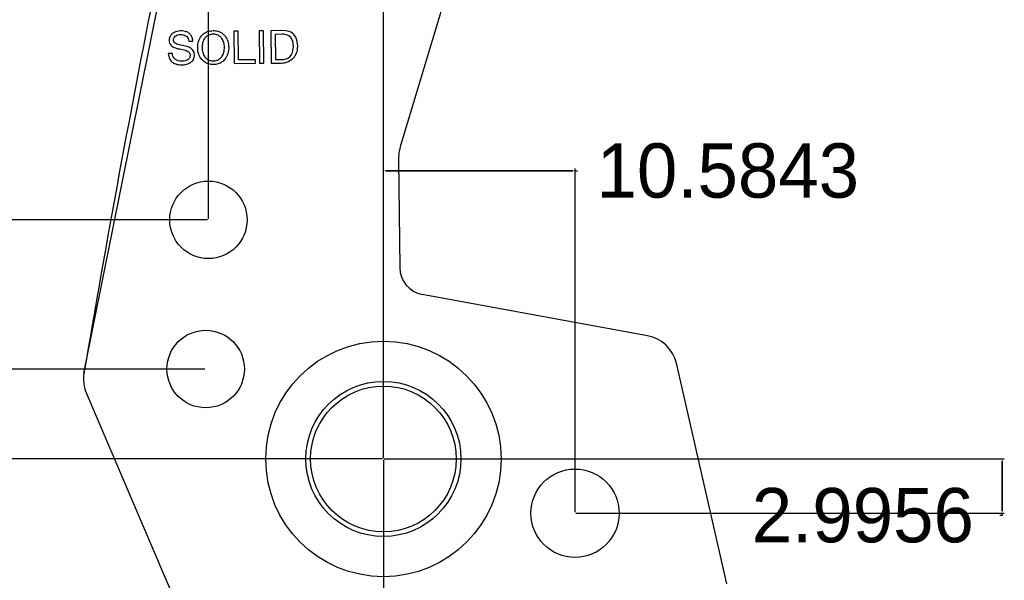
# Model space of a CAD drawing. Header units: inches. Extents: x -122 to 123, y -201 to 75.
# Tile 8 of 191: x 34 to 88, y -78 to -47. Entities that reach past the tile are written whole.
import ezdxf

# ---------------------------------------------------------------- set-up
doc = ezdxf.new("R2010")
doc.units = ezdxf.units.IN
doc.header["$MEASUREMENT"] = 0
doc.header["$PDSIZE"] = -1
doc.dimstyles.get("Standard").update_dxf_attribs({"dimtxt": 0.18, "dimasz": 0.18, "dimexe": 0.18, "dimexo": 0.0625, "dimgap": 0.09, "dimtad": 0, "dimtih": 1, "dimtoh": 1, "dimdec": 4, "dimzin": 0, "dimdsep": 46, "dimtxsty": 'Standard', "dimcen": 0.09, "dimadec": 0, "dimazin": 0, "dimtfac": 1, "dimtdec": 4, "dimtofl": 0, "dimtmove": 0, "dimatfit": 3, "dimfxl": 1, "dimtolj": 1, "dimtzin": 0, "dimarcsym": 0})

# ---------------------------------------------------------------- blocks, each defined once
blk = doc.blocks.new('*D142')
at = {"color": 0, "lineweight": -2}
for p, q in [((53.748, -70.902), (87.995, -70.902)), ((87.87, -71.032), (87.87, -73.767)), ((87.87, -73.767), (87.87, -71.032)), ((64.332, -73.897), (87.995, -73.897)), ((87.87, -73.897), (87.87, -74.027)), ((87.87, -74.027), (87.74, -74.027))]:
    blk.add_line(p, q, dxfattribs=at)
at = {"color": 0}
for points in [[(87.892, -71.032), (87.849, -71.032), (87.87, -70.902)], [(87.849, -73.767), (87.892, -73.767), (87.87, -73.897)]]:
    blk.add_solid(points, dxfattribs=at)
at = {"layer": 'Defpoints', "color": 0}
for p in [(53.698, -70.902), (64.282, -73.897), (87.87, -73.897), (87.87, -73.897)]:
    blk.add_point(p, dxfattribs=at)
at = {"color": 0, "insert": (80.18, -74.027), "char_height": 3, "attachment_point": 5}
blk.add_mtext('\\A1;2.9956', dxfattribs=at)
blk = doc.blocks.new('*D143')
at = {"color": 0, "lineweight": -2}
for p, q in [((53.698, -70.852), (53.698, -54.877)), ((64.282, -73.847), (64.282, -54.877)), ((53.828, -55.002), (64.152, -55.002)), ((64.152, -55.002), (53.828, -55.002)), ((64.282, -55.002), (64.412, -55.002))]:
    blk.add_line(p, q, dxfattribs=at)
at = {"color": 0}
for points in [[(53.828, -54.98), (53.828, -55.023), (53.698, -55.002)], [(64.152, -55.023), (64.152, -54.98), (64.282, -55.002)]]:
    blk.add_solid(points, dxfattribs=at)
at = {"layer": 'Defpoints', "color": 0}
for p in [(64.282, -55.002), (64.282, -55.002), (53.698, -70.902), (64.282, -73.897)]:
    blk.add_point(p, dxfattribs=at)
at = {"color": 0, "insert": (72.722, -55.002), "char_height": 3, "attachment_point": 5}
blk.add_mtext('\\A1;10.5843', dxfattribs=at)
blk = doc.blocks.new('*D144')
at = {"color": 0, "lineweight": -2}
for p, q in [((53.698, -70.952), (53.698, -95.506)), ((48.594, -82.693), (48.594, -95.506)), ((48.594, -95.381), (48.464, -95.381)), ((53.568, -95.381), (48.724, -95.381)), ((48.724, -95.381), (53.568, -95.381))]:
    blk.add_line(p, q, dxfattribs=at)
at = {"color": 0}
for points in [[(48.724, -95.359), (48.724, -95.402), (48.594, -95.381)], [(53.568, -95.402), (53.568, -95.359), (53.698, -95.381)]]:
    blk.add_solid(points, dxfattribs=at)
at = {"layer": 'Defpoints', "color": 0}
for p in [(53.698, -70.902), (48.594, -82.643), (48.594, -95.381), (48.594, -95.381)]:
    blk.add_point(p, dxfattribs=at)
at = {"color": 0, "insert": (41.654, -95.381), "char_height": 3, "attachment_point": 5}
blk.add_mtext('\\A1;5.1036', dxfattribs=at)
blk = doc.blocks.new('*D145')
at = {"color": 0, "lineweight": -2}
for p, q in [((53.648, -70.902), (11.482, -70.902)), ((11.607, -71.032), (11.607, -75.212)), ((11.607, -82.513), (11.607, -78.332)), ((48.544, -82.643), (11.482, -82.643))]:
    blk.add_line(p, q, dxfattribs=at)
at = {"color": 0}
for points in [[(11.628, -71.032), (11.585, -71.032), (11.607, -70.902)], [(11.585, -82.513), (11.628, -82.513), (11.607, -82.643)]]:
    blk.add_solid(points, dxfattribs=at)
at = {"layer": 'Defpoints', "color": 0}
for p in [(53.698, -70.902), (11.607, -82.643), (11.607, -82.643), (48.594, -82.643)]:
    blk.add_point(p, dxfattribs=at)
at = {"color": 0, "insert": (11.607, -76.772), "char_height": 3, "attachment_point": 5}
blk.add_mtext('\\A1;11.7410', dxfattribs=at)
blk = doc.blocks.new('*D146')
at = {"color": 0, "lineweight": -2}
for p, q in [((43.831, -65.94), (23.968, -65.94)), ((24.093, -66.07), (24.093, -66.861)), ((24.093, -70.772), (24.093, -69.981)), ((53.648, -70.902), (23.968, -70.902))]:
    blk.add_line(p, q, dxfattribs=at)
at = {"color": 0}
for points in [[(24.114, -66.07), (24.071, -66.07), (24.093, -65.94)], [(24.071, -70.772), (24.114, -70.772), (24.093, -70.902)]]:
    blk.add_solid(points, dxfattribs=at)
at = {"layer": 'Defpoints', "color": 0}
for p in [(24.093, -65.94), (24.093, -65.94), (43.881, -65.94), (53.698, -70.902)]:
    blk.add_point(p, dxfattribs=at)
at = {"color": 0, "insert": (24.093, -68.421), "char_height": 3, "attachment_point": 5}
blk.add_mtext('\\A1;4.9621', dxfattribs=at)
blk = doc.blocks.new('*D147')
at = {"color": 0, "lineweight": -2}
for p, q in [((43.979, -57.702), (11.218, -57.702)), ((11.343, -57.832), (11.343, -60.261)), ((11.343, -65.81), (11.343, -63.381)), ((43.831, -65.94), (11.218, -65.94))]:
    blk.add_line(p, q, dxfattribs=at)
at = {"color": 0}
for points in [[(11.364, -57.832), (11.321, -57.832), (11.343, -57.702)], [(11.321, -65.81), (11.364, -65.81), (11.343, -65.94)]]:
    blk.add_solid(points, dxfattribs=at)
at = {"layer": 'Defpoints', "color": 0}
for p in [(11.343, -57.702), (11.343, -57.702), (44.029, -57.702), (43.881, -65.94)]:
    blk.add_point(p, dxfattribs=at)
at = {"color": 0, "insert": (11.343, -61.821), "char_height": 3, "attachment_point": 5}
blk.add_mtext('\\A1;8.2373', dxfattribs=at)
blk = doc.blocks.new('*D148')
at = {"color": 0, "lineweight": -2}
for p, q in [((44.029, -21.414), (43.899, -21.414)), ((44.029, -57.652), (44.029, -21.289)), ((53.568, -21.414), (44.159, -21.414)), ((44.159, -21.414), (53.568, -21.414)), ((53.698, -70.852), (53.698, -21.289))]:
    blk.add_line(p, q, dxfattribs=at)
at = {"color": 0}
for points in [[(44.159, -21.393), (44.159, -21.436), (44.029, -21.414)], [(53.568, -21.436), (53.568, -21.393), (53.698, -21.414)]]:
    blk.add_solid(points, dxfattribs=at)
at = {"layer": 'Defpoints', "color": 0}
for p in [(44.029, -21.414), (44.029, -21.414), (44.029, -57.702), (53.698, -70.902)]:
    blk.add_point(p, dxfattribs=at)
at = {"color": 0, "insert": (36.839, -21.414), "char_height": 3, "attachment_point": 5}
blk.add_mtext('\\A1;9.6691', dxfattribs=at)
blk = doc.blocks.new('*D152')
at = {"color": 0, "lineweight": -2}
for p, q in [((30.115, -27.498), (30.115, -4.015)), ((46.038, -22.082), (49.291, -5.926))]:
    blk.add_line(p, q, dxfattribs=at)
for start, end in [(89.37201, 89.92322), (78.69071, 79.19673)]:
    blk.add_arc((30.115, -101.149), 97.01, start, end, dxfattribs=at)
at = {"color": 0}
for points in [[(30.245, -4.118), (30.245, -4.161), (30.115, -4.14)], [(49.135, -6.044), (49.143, -6.002), (49.266, -6.049)]]:
    blk.add_solid(points, dxfattribs=at)
at = {"layer": 'Defpoints', "color": 0}
for p in [(42.929, -4.99), (46.028, -22.131), (30.115, -27.548), (30.115, -52.118), (37.158, -66.176)]:
    blk.add_point(p, dxfattribs=at)
at = {"color": 0, "insert": (39.738, -4.618), "char_height": 3, "attachment_point": 5}
blk.add_mtext('\\A1;11.3861%%d', dxfattribs=at)

msp = doc.modelspace()

# ---------------------------------------------------------------- linework, layer by layer
msp.add_line((37.15769, -66.17626), (46.02765, -22.13091))
at = {"color": 7, "linetype": 'Continuous', "lineweight": 25}
for p, q in [((57.30445, -44.74932), (54.65377, -53.55428)), ((57.30445, -44.74932), (54.65377, -53.55428)), ((45.67354, -47.28564), (45.43532, -47.28814)), ((45.67354, -47.28564), (45.43532, -47.28814)), ((45.43532, -47.28814), (45.45405, -49.07671)), ((45.43532, -47.28814), (45.45405, -49.07671)), ((45.69017, -48.87372), (45.67354, -47.28564)), ((45.69017, -48.87372), (45.67354, -47.28564)), ((47.07682, -47.27103), (46.83895, -47.27352)), ((47.07682, -47.27103), (46.83895, -47.27352)), ((46.83895, -47.27352), (46.85768, -49.06212)), ((46.83895, -47.27352), (46.85768, -49.06212)), ((47.09555, -49.05963), (47.07682, -47.27103)), ((47.09555, -49.05963), (47.07682, -47.27103)), ((48.01808, -47.26118), (47.47797, -47.26682)), ((48.01808, -47.26118), (47.47797, -47.26682)), ((47.47797, -47.26682), (47.49671, -49.05543)), ((47.47797, -47.26682), (47.49671, -49.05543)), ((48.30236, -47.27363), (48.01808, -47.26118)), ((48.30236, -47.27363), (48.01808, -47.26118)), ((42.94669, -47.83788), (43.17216, -47.83552)), ((42.94669, -47.83788), (43.17216, -47.83552)), ((48.11893, -47.46033), (47.71829, -47.46453)), ((48.11893, -47.46033), (47.71829, -47.46453)), ((47.71829, -47.46453), (47.73282, -48.85244)), ((47.71829, -47.46453), (47.73282, -48.85244)), ((48.20869, -47.46331), (48.11893, -47.46033)), ((48.20869, -47.46331), (48.11893, -47.46033)), ((42.04191, -48.52383), (41.81644, -48.5262)), ((42.04191, -48.52383), (41.81644, -48.5262)), ((46.637, -48.86381), (45.69017, -48.87372)), ((46.637, -48.86381), (45.69017, -48.87372)), ((46.6391, -49.0643), (46.637, -48.86381)), ((46.6391, -49.0643), (46.637, -48.86381)), ((47.73282, -48.85244), (47.99655, -48.84968)), ((47.73282, -48.85244), (47.99655, -48.84968)), ((45.45405, -49.07671), (46.6391, -49.0643)), ((45.45405, -49.07671), (46.6391, -49.0643)), ((46.85768, -49.06212), (47.09555, -49.05963)), ((46.85768, -49.06212), (47.09555, -49.05963)), ((47.49671, -49.05543), (48.05793, -49.04955)), ((47.49671, -49.05543), (48.05793, -49.04955)), ((54.53317, -54.39602), (54.59536, -60.3354)), ((54.53317, -54.39602), (54.59536, -60.3354)), ((68.29011, -64.10268), (55.84417, -61.81841)), ((68.29011, -64.10268), (55.84417, -61.81841)), ((72.67224, -77.79903), (69.87841, -65.62255)), ((72.67224, -77.79903), (69.87841, -65.62255)), ((37.29145, -67.29525), (44.59613, -84.354)), ((37.29145, -67.29525), (44.59613, -84.354))]:
    msp.add_line(p, q, dxfattribs=at)
for centre, radius in [((44.02888, -57.70235), 2.1381), ((44.02888, -57.70235), 2.1381), ((43.88076, -65.93969), 2.1381), ((43.88076, -65.93969), 2.1381), ((53.69796, -70.90182), 6.5), ((53.69796, -70.90182), 6.5), ((53.69796, -70.90182), 4.28233), ((53.69796, -70.90182), 4.28233), ((53.69796, -70.90182), 4.02286), ((53.69796, -70.90182), 4.02286), ((64.28222, -73.89739), 2.4381), ((64.28222, -73.89739), 2.4381)]:
    msp.add_circle(centre, radius, dxfattribs=at)
for centre, radius, start, end in [((727.46263, -182.27576), 700, 166.77484113, 170.45301072), ((727.46263, -182.27576), 700, 166.77484113, 170.45301072), ((48.27358, -47.93056), 0.65756, 18.448562, 87.492254), ((48.27358, -47.93056), 0.65756, 18.448562, 87.492254), ((48.20308, -47.95764), 0.49436, 22.047351, 89.349984), ((48.20308, -47.95764), 0.49436, 22.047351, 89.349984), ((47.7074, -48.11897), 1.01501, 358.92398, 19.984668), ((47.7074, -48.11897), 1.01501, 358.92398, 19.984668), ((47.70264, -48.12102), 1.25942, 354.124626, 18.448562), ((47.70264, -48.12102), 1.25943, 354.122751, 18.448562), ((47.80395, -48.17448), 0.91901, 333.70119, 2.272575), ((47.80395, -48.17448), 0.91901, 333.70119, 2.272575), ((48.12337, -48.18969), 0.83426, 311.164581, 355.858259), ((48.12337, -48.18969), 0.83426, 311.164581, 355.855427), ((48.04317, -47.00301), 1.84726, 268.553836, 275.834595), ((48.04317, -47.00301), 1.84726, 268.553836, 275.834595), ((48.06266, -48.13151), 0.91805, 269.704529, 311.626896), ((48.06266, -48.13151), 0.91805, 269.704529, 311.626896), ((48.17844, -48.32669), 0.51669, 275.834595, 330.43252), ((48.17844, -48.32669), 0.51669, 275.834595, 330.43252), ((56.11928, -60.31945), 1.524, 180.599955, 259.599955), ((56.11928, -60.31945), 1.524, 180.599955, 259.599955), ((67.92907, -66.06982), 2, 12.922542, 79.599863), ((67.92907, -66.06982), 2, 12.922542, 79.599863), ((39.12999, -66.50798), 2, 170.453011, 203.180939), ((39.12999, -66.50798), 2, 170.453011, 203.180939)]:
    msp.add_arc(centre, radius, start, end, dxfattribs=at)
for points, knots in [([(43.17216, -47.83552), (43.1644, -47.7683), (43.14988, -47.64269), (43.05923, -47.48019), (42.92616, -47.36582), (42.70085, -47.27506), (42.39453, -47.26172), (42.10166, -47.35646), (41.9356, -47.51869), (41.86568, -47.68242), (41.85666, -47.85473), (41.91773, -48.05913), (42.14271, -48.21216), (42.33852, -48.25251), (42.44273, -48.27399)], [0, 0, 0, 0, 0.07411221, 0.13850794, 0.20009337, 0.26436048, 0.40329891, 0.53064568, 0.59129078, 0.6541435, 0.72252975, 0.7784945, 0.88210196, 1, 1, 1, 1]), ([(43.17216, -47.83552), (43.1644, -47.7683), (43.14988, -47.64269), (43.05923, -47.48019), (42.92616, -47.36582), (42.70085, -47.27506), (42.39453, -47.26172), (42.10166, -47.35646), (41.9356, -47.51869), (41.86568, -47.68242), (41.85666, -47.85473), (41.91773, -48.05913), (42.14271, -48.21216), (42.33852, -48.25251), (42.44273, -48.27399)], [0, 0, 0, 0, 0.07411221, 0.13850794, 0.20009337, 0.26436048, 0.40329891, 0.53064568, 0.59129078, 0.6541435, 0.72252975, 0.7784945, 0.88210196, 1, 1, 1, 1]), ([(44.28686, -47.25753), (44.19872, -47.26469), (44.03162, -47.27827), (43.80951, -47.38605), (43.61148, -47.56996), (43.4693, -47.85113), (43.42276, -48.20348), (43.47666, -48.55494), (43.62469, -48.83283), (43.82654, -49.01346), (44.05084, -49.11337), (44.30659, -49.14223), (44.56166, -49.10802), (44.78376, -49.00344), (44.9817, -48.81861), (45.12375, -48.53766), (45.17021, -48.18518), (45.11637, -47.83391), (44.96845, -47.55576), (44.76671, -47.37602), (44.54244, -47.27292), (44.37513, -47.26284), (44.28686, -47.25753)], [0, 0, 0, 0, 0.0463655, 0.08789563, 0.12754736, 0.18740357, 0.24999321, 0.31261792, 0.37248754, 0.41214124, 0.45367136, 0.50003678, 0.54639776, 0.58791769, 0.62756057, 0.6874203, 0.75004357, 0.81263178, 0.8724781, 0.91211902, 0.95363895, 1, 1, 1, 1]), ([(44.28686, -47.25753), (44.19872, -47.26469), (44.03162, -47.27827), (43.80951, -47.38605), (43.61148, -47.56996), (43.4693, -47.85113), (43.42276, -48.20348), (43.47666, -48.55494), (43.62469, -48.83283), (43.82654, -49.01346), (44.05084, -49.11337), (44.30659, -49.14223), (44.56166, -49.10802), (44.78376, -49.00344), (44.9817, -48.81861), (45.12375, -48.53766), (45.17021, -48.18518), (45.11637, -47.83391), (44.96845, -47.55576), (44.76671, -47.37602), (44.54244, -47.27292), (44.37513, -47.26284), (44.28686, -47.25753)], [0, 0, 0, 0, 0.0463655, 0.08789563, 0.12754736, 0.18740357, 0.24999321, 0.31261792, 0.37248754, 0.41214124, 0.45367136, 0.50003678, 0.54639776, 0.58791769, 0.62756057, 0.6874203, 0.75004357, 0.81263178, 0.8724781, 0.91211902, 0.95363895, 1, 1, 1, 1]), ([(42.67897, -48.09858), (42.56378, -48.07768), (42.41098, -48.04995), (42.23431, -47.98504), (42.1526, -47.92912), (42.10521, -47.85126), (42.09895, -47.76521), (42.11258, -47.68194), (42.15457, -47.59918), (42.23401, -47.53135), (42.38987, -47.4748), (42.56637, -47.4685), (42.73636, -47.51254), (42.84447, -47.58559), (42.92081, -47.69862), (42.93765, -47.78924), (42.94669, -47.83788)], [0, 0, 0, 0, 0.1829476, 0.24266996, 0.29400236, 0.33486974, 0.38072853, 0.42592378, 0.46594629, 0.52361882, 0.58453085, 0.72311839, 0.7925197, 0.85683483, 0.92315096, 1, 1, 1, 1]), ([(42.67897, -48.09858), (42.56378, -48.07768), (42.41098, -48.04995), (42.23431, -47.98504), (42.1526, -47.92912), (42.10521, -47.85126), (42.09895, -47.76521), (42.11258, -47.68194), (42.15457, -47.59918), (42.23401, -47.53135), (42.38987, -47.4748), (42.56637, -47.4685), (42.73636, -47.51254), (42.84447, -47.58559), (42.92081, -47.69862), (42.93765, -47.78924), (42.94669, -47.83788)], [0, 0, 0, 0, 0.1829476, 0.24266996, 0.29400236, 0.33486974, 0.38072853, 0.42592378, 0.46594629, 0.52361882, 0.58453085, 0.72311839, 0.7925197, 0.85683483, 0.92315096, 1, 1, 1, 1]), ([(44.30438, -48.93085), (44.23741, -48.92646), (44.1111, -48.91819), (43.94481, -48.83242), (43.80127, -48.68569), (43.70248, -48.46795), (43.66692, -48.20096), (43.69689, -47.9332), (43.79111, -47.71384), (43.93153, -47.56347), (44.09601, -47.47683), (44.28883, -47.44915), (44.48217, -47.4728), (44.64837, -47.55598), (44.79193, -47.70337), (44.8908, -47.92068), (44.92644, -48.18777), (44.89641, -48.45547), (44.80212, -48.6752), (44.66167, -48.82489), (44.49726, -48.91413), (44.3712, -48.92506), (44.30438, -48.93085)], [0, 0, 0, 0, 0.04630554, 0.08734223, 0.12688295, 0.1874353, 0.25004552, 0.31261068, 0.37314308, 0.41267962, 0.45371554, 0.50002108, 0.54629916, 0.58732818, 0.62686858, 0.68740892, 0.74997556, 0.81258726, 0.87314755, 0.91269214, 0.95372192, 1, 1, 1, 1]), ([(44.30438, -48.93085), (44.23741, -48.92646), (44.1111, -48.91819), (43.94481, -48.83242), (43.80127, -48.68569), (43.70248, -48.46795), (43.66692, -48.20096), (43.69689, -47.9332), (43.79111, -47.71384), (43.93153, -47.56347), (44.09601, -47.47683), (44.28883, -47.44915), (44.48217, -47.4728), (44.64837, -47.55598), (44.79193, -47.70337), (44.8908, -47.92068), (44.92644, -48.18777), (44.89641, -48.45547), (44.80212, -48.6752), (44.66167, -48.82489), (44.49726, -48.91413), (44.3712, -48.92506), (44.30438, -48.93085)], [0, 0, 0, 0, 0.04630554, 0.08734223, 0.12688295, 0.1874353, 0.25004552, 0.31261068, 0.37314308, 0.41267962, 0.45371554, 0.50002108, 0.54629916, 0.58732818, 0.62686858, 0.68740892, 0.74997556, 0.81258726, 0.87314755, 0.91269214, 0.95372192, 1, 1, 1, 1]), ([(41.81644, -48.5262), (41.8204, -48.58328), (41.82789, -48.69122), (41.90364, -48.88219), (42.08776, -49.06299), (42.37937, -49.15158), (42.67789, -49.15494), (42.95526, -49.08289), (43.1455, -48.94515), (43.23453, -48.78441), (43.26045, -48.64485), (43.25134, -48.50864), (43.19109, -48.33088), (42.98365, -48.16754), (42.78373, -48.12229), (42.67897, -48.09858)], [0, 0, 0, 0, 0.05867606, 0.11093973, 0.20843947, 0.31230943, 0.41739076, 0.51304424, 0.60383393, 0.64959782, 0.69928843, 0.74795233, 0.78905, 0.88945226, 1, 1, 1, 1]), ([(41.81644, -48.5262), (41.8204, -48.58328), (41.82789, -48.69122), (41.90364, -48.88219), (42.08776, -49.06299), (42.37937, -49.15158), (42.67789, -49.15494), (42.95526, -49.08289), (43.1455, -48.94515), (43.23453, -48.78441), (43.26045, -48.64485), (43.25134, -48.50864), (43.19109, -48.33088), (42.98365, -48.16754), (42.78373, -48.12229), (42.67897, -48.09858)], [0, 0, 0, 0, 0.05867606, 0.11093973, 0.20843947, 0.31230943, 0.41739076, 0.51304424, 0.60383393, 0.64959782, 0.69928843, 0.74795233, 0.78905, 0.88945226, 1, 1, 1, 1]), ([(42.44273, -48.27399), (42.55765, -48.2951), (42.71083, -48.32325), (42.8865, -48.39662), (42.96813, -48.46092), (43.01415, -48.54763), (43.02099, -48.64197), (43.00488, -48.73403), (42.95487, -48.82383), (42.86262, -48.89465), (42.68683, -48.95161), (42.4861, -48.95768), (42.2882, -48.90599), (42.15513, -48.8228), (42.05897, -48.68966), (42.04782, -48.58133), (42.04191, -48.52383)], [0, 0, 0, 0, 0.1651208, 0.22009458, 0.26880526, 0.30926709, 0.35545931, 0.40041604, 0.44027049, 0.4984822, 0.5603391, 0.70038261, 0.77628981, 0.84787089, 0.91926665, 1, 1, 1, 1]), ([(42.44273, -48.27399), (42.55765, -48.2951), (42.71083, -48.32325), (42.8865, -48.39662), (42.96813, -48.46092), (43.01415, -48.54763), (43.02099, -48.64197), (43.00488, -48.73403), (42.95487, -48.82383), (42.86262, -48.89465), (42.68683, -48.95161), (42.4861, -48.95768), (42.2882, -48.90599), (42.15513, -48.8228), (42.05897, -48.68966), (42.04782, -48.58133), (42.04191, -48.52383)], [0, 0, 0, 0, 0.1651208, 0.22009458, 0.26880526, 0.30926709, 0.35545931, 0.40041604, 0.44027049, 0.4984822, 0.5603391, 0.70038261, 0.77628981, 0.84787089, 0.91926665, 1, 1, 1, 1]), ([(54.65377, -53.55428), (54.61387, -53.70983), (54.54294, -53.9863), (54.53614, -54.27135), (54.53317, -54.39602)], [0, 0, 0, 0, 0.56260733, 1, 1, 1, 1]), ([(54.65377, -53.55428), (54.61387, -53.70983), (54.54294, -53.9863), (54.53614, -54.27135), (54.53317, -54.39602)], [0, 0, 0, 0, 0.56260733, 1, 1, 1, 1])]:
    msp.add_open_spline(points, degree=3, knots=knots, dxfattribs=at)

# ---------------------------------------------------------------- dimensions: what is measured, and where the dimension line sits
dim = msp.add_angular_dim_2l(base=(42.9293, -4.98967), line1=((37.15769, -66.17626), (46.02765, -22.13091)), line2=((30.11472, -52.11822), (30.11472, -27.54754)), dimstyle='Standard', override={"dimtxt": 3, "dimasz": 0.13, "dimexe": 0.125, "dimexo": 0.05, "dimgap": 0.06, "dimzin": 1, "dimadec": 4, "dimtzin": 1})
dim.commit()
dim.dimension.update_dxf_attribs({"geometry": '*D152', "text_midpoint": (39.73798, -4.61806)})
for base, p2, picture, middle in [((44.02888, -21.41425), (44.02888, -57.70235), '*D148', (36.83888, -21.41425)), ((64.28222, -55.00182), (64.28222, -73.89739), '*D143', (72.72222, -55.00182)), ((48.59435, -95.38057), (48.59435, -82.64287), '*D144', (41.65435, -95.38057))]:
    dim = msp.add_linear_dim(base=base, p1=(53.69796, -70.90182), p2=p2, dimstyle='Standard', override={"dimtxt": 3, "dimasz": 0.13, "dimexe": 0.125, "dimexo": 0.05, "dimgap": 0.06, "dimzin": 1, "dimadec": 4, "dimtzin": 1})
    dim.commit()
    dim.dimension.update_dxf_attribs({"geometry": picture, "text_midpoint": middle})
for base, p1, p2, picture, middle in [((11.34266, -57.70235), (43.88076, -65.93969), (44.02888, -57.70235), '*D147', (11.34266, -61.82102)), ((24.09266, -65.93969), (53.69796, -70.90182), (43.88076, -65.93969), '*D146', (24.09266, -68.42076)), ((11.606646, -82.642869), (53.697956, -70.901825), (48.594346, -82.642869), '*D145', (11.606646, -76.772347)), ((87.87032, -73.89739), (53.69796, -70.90182), (64.28222, -73.89739), '*D142', (80.18032, -74.02739))]:
    dim = msp.add_linear_dim(base=base, p1=p1, p2=p2, angle=90, dimstyle='Standard', override={"dimtxt": 3, "dimasz": 0.13, "dimexe": 0.125, "dimexo": 0.05, "dimgap": 0.06, "dimzin": 1, "dimadec": 4, "dimtzin": 1})
    dim.commit()
    dim.dimension.update_dxf_attribs({"geometry": picture, "text_midpoint": middle})

doc.saveas('drawing.dxf')
